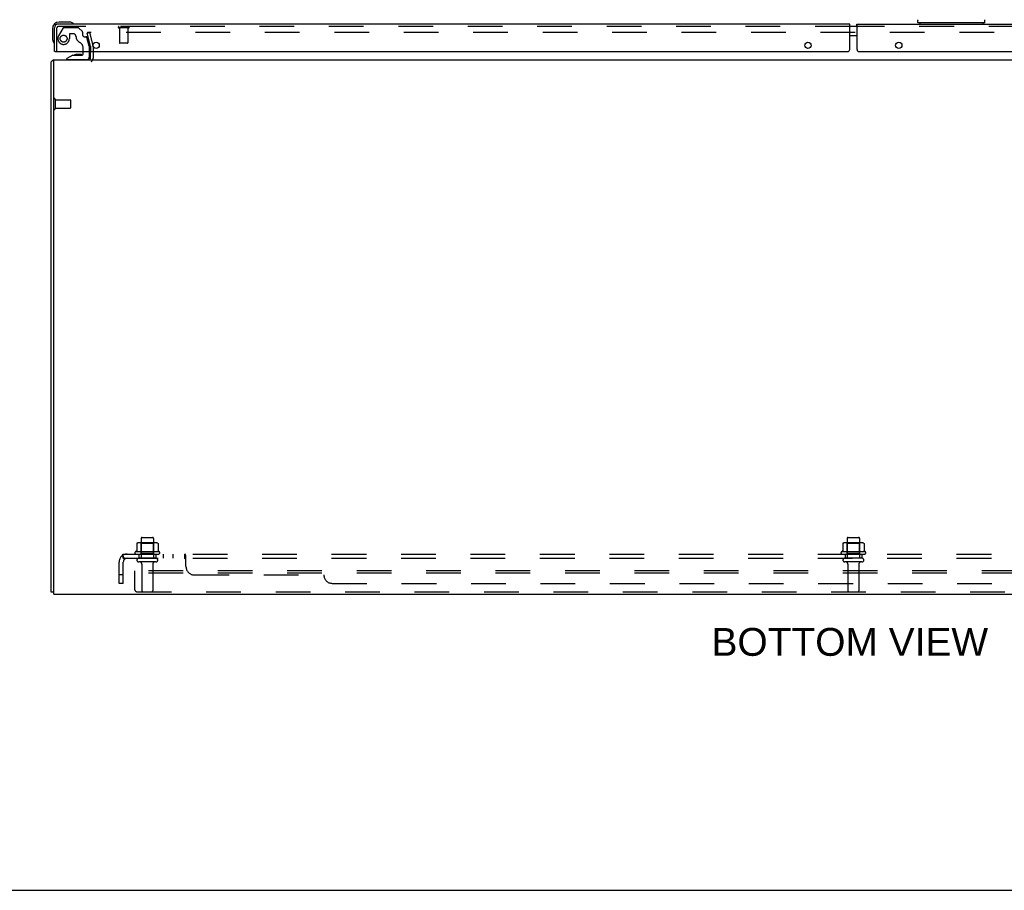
# Model space of a CAD drawing. Header units: inches. Extents: x 0 to 189, y 0 to 122.
# Tile 2 of 18: x 36 to 66, y 0 to 26. Entities that reach past the tile are written whole.
import ezdxf

# ---------------------------------------------------------------- set-up
doc = ezdxf.new("R2010")
doc.units = ezdxf.units.IN
doc.header["$LTSCALE"] = 10.388889
doc.header["$MEASUREMENT"] = 0
doc.linetypes.add('HIDDEN', pattern=[0.2, 0.1, -0.1])
doc.layers.get('0').update_dxf_attribs({"linetype": 'CONTINUOUS'})
for name, color, linetype in [('DEFAULT_2', 8, 'HIDDEN'), ('DIMENSIONS', 7, 'CONTINUOUS'), ('MASTER_DOOR_ASSEMBLY', 7, 'CONTINUOUS'), ('SLAVE_DOOR_ASSEMBLY', 7, 'CONTINUOUS'), ('SUBPANEL', 7, 'CONTINUOUS')]:
    doc.layers.add(name, color=color, linetype=linetype)
doc.styles.get("Standard").update_dxf_attribs({"font": 'arial.ttf'})

msp = doc.modelspace()

# ---------------------------------------------------------------- linework, layer by layer
at = {"color": 3, "linetype": 'Continuous'}
for p, q in [((38.604, 24.906), (38.604, 25.107)), ((37.429, 8.927), (37.429, 24.801)), ((37.504, 8.864), (37.504, 24.864)), ((37.504, 24.864), (85.354, 24.864)), ((37.504, 8.864), (85.354, 8.864))]:
    msp.add_line(p, q, dxfattribs=at)
at = {"color": 7, "linetype": 'Continuous'}
for p, q in [((37.504, 8.927), (37.429, 8.927)), ((0, 0), (188.889, 0))]:
    msp.add_line(p, q, dxfattribs=at)
at = {"color": 3, "linetype": 'Continuous'}
msp.add_lwpolyline([(37.46, 24.826), (37.458, 24.825), (37.456, 24.823), (37.454, 24.821), (37.451, 24.82), (37.449, 24.819), (37.446, 24.817), (37.444, 24.816), (37.441, 24.814), (37.439, 24.813), (37.437, 24.812), (37.435, 24.81), (37.433, 24.809), (37.432, 24.808), (37.431, 24.806), (37.43, 24.805), (37.429, 24.804), (37.429, 24.802), (37.429, 24.801)], dxfattribs=at)
for centre, radius, start, end in [((37.546, 24.747), 0.117, 111.0427, 137.4431), ((38.562, 24.906), 0.042, 270, 360)]:
    msp.add_arc(centre, radius, start, end, dxfattribs=at)
at = {"layer": 'DEFAULT_2', "color": 8, "linetype": 'HIDDEN'}
for p, q in [((38.5, 25.657), (38.572, 25.677)), ((38.603, 25.271), (38.5, 25.657)), ((84.338, 25.677), (38.52, 25.677)), ((38.572, 25.677), (38.676, 25.291)), ((38.604, 25.265), (38.604, 25.107)), ((38.679, 25.265), (38.679, 24.906)), ((37.547, 23.681), (37.547, 23.397)), ((37.547, 23.663), (37.994, 23.663)), ((38.004, 23.653), (38.004, 23.425)), ((37.547, 23.415), (37.994, 23.415)), ((39.985, 10.379), (39.985, 10.161)), ((40.56, 10.4), (40.048, 10.4)), ((40.12, 10.38), (40.1, 10.4)), ((40.116, 10.534), (40.116, 9.939)), ((40.12, 10.084), (40.12, 10.38)), ((40.487, 10.38), (40.12, 10.38)), ((40.146, 10.564), (40.461, 10.564)), ((40.487, 10.38), (40.507, 10.4)), ((40.487, 10.084), (40.487, 10.38)), ((40.491, 10.534), (40.491, 9.939)), ((40.623, 10.379), (40.623, 10.161)), ((61.11, 10.379), (61.11, 10.161)), ((61.685, 10.4), (61.173, 10.4)), ((61.245, 10.38), (61.225, 10.4)), ((61.241, 10.534), (61.241, 9.939)), ((61.612, 10.38), (61.245, 10.38)), ((61.245, 10.084), (61.245, 10.38)), ((61.271, 10.564), (61.586, 10.564)), ((61.612, 10.38), (61.632, 10.4)), ((61.612, 10.084), (61.612, 10.38)), ((61.616, 10.534), (61.616, 9.939)), ((61.748, 10.379), (61.748, 10.161)), ((40.66, 10.134), (39.948, 10.134)), ((39.97, 10.064), (40.638, 10.064)), ((40.12, 10.084), (40.1, 10.064)), ((40.487, 10.084), (40.12, 10.084)), ((40.487, 10.084), (40.507, 10.064)), ((61.785, 10.134), (61.073, 10.134)), ((61.095, 10.064), (61.763, 10.064)), ((61.245, 10.084), (61.225, 10.064)), ((61.612, 10.084), (61.245, 10.084)), ((61.612, 10.084), (61.632, 10.064)), ((40.561, 9.939), (40.046, 9.939)), ((40.561, 9.829), (40.046, 9.829)), ((40.139, 9.767), (40.139, 8.969)), ((40.469, 9.767), (40.469, 8.969)), ((61.686, 9.939), (61.171, 9.939)), ((61.686, 9.829), (61.171, 9.829)), ((61.264, 9.767), (61.264, 8.969)), ((61.594, 9.767), (61.594, 8.969)), ((39.929, 8.999), (39.929, 9.564)), ((82.929, 9.564), (39.929, 9.564)), ((82.929, 9.489), (39.929, 9.489)), ((39.989, 8.939), (82.869, 8.939))]:
    msp.add_line(p, q, dxfattribs=at)
for points in [[(38.52, 25.677), (38.519, 25.677), (38.517, 25.677), (38.515, 25.676), (38.514, 25.675), (38.512, 25.675), (38.511, 25.674), (38.509, 25.673), (38.508, 25.671), (38.507, 25.67), (38.507, 25.669), (38.506, 25.667), (38.506, 25.665), (38.505, 25.664), (38.505, 25.662)], [(38.505, 25.662), (38.505, 25.662), (38.505, 25.66), (38.506, 25.659)], [(39.991, 10.388), (39.99, 10.387), (39.988, 10.386), (39.987, 10.385), (39.986, 10.384), (39.986, 10.382), (39.985, 10.38), (39.985, 10.379)], [(40.617, 10.388), (40.618, 10.387), (40.62, 10.386), (40.621, 10.385), (40.622, 10.384), (40.622, 10.382), (40.623, 10.38), (40.623, 10.379)], [(61.116, 10.388), (61.115, 10.387), (61.113, 10.386), (61.112, 10.385), (61.111, 10.384), (61.111, 10.382), (61.11, 10.38), (61.11, 10.379)], [(61.742, 10.388), (61.743, 10.387), (61.745, 10.386), (61.746, 10.385), (61.747, 10.384), (61.747, 10.382), (61.748, 10.38), (61.748, 10.379)], [(39.985, 10.161), (39.985, 10.16), (39.985, 10.158), (39.984, 10.157), (39.984, 10.157), (39.984, 10.156), (39.983, 10.155), (39.983, 10.155), (39.983, 10.154), (39.982, 10.154), (39.982, 10.154), (39.982, 10.153), (39.981, 10.153), (39.981, 10.153), (39.981, 10.153), (39.981, 10.152), (39.98, 10.152), (39.98, 10.152), (39.98, 10.152)], [(40.628, 10.152), (40.628, 10.152), (40.628, 10.152), (40.627, 10.152), (40.627, 10.153), (40.627, 10.153), (40.626, 10.153), (40.626, 10.153), (40.626, 10.154), (40.625, 10.154), (40.625, 10.154), (40.625, 10.155), (40.624, 10.155), (40.624, 10.156), (40.624, 10.157), (40.623, 10.157), (40.623, 10.158), (40.623, 10.16), (40.623, 10.161)], [(61.11, 10.161), (61.11, 10.16), (61.11, 10.158), (61.109, 10.157), (61.109, 10.157), (61.109, 10.156), (61.108, 10.155), (61.108, 10.155), (61.108, 10.154), (61.107, 10.154), (61.107, 10.154), (61.107, 10.153), (61.106, 10.153), (61.106, 10.153), (61.106, 10.153), (61.106, 10.152), (61.105, 10.152), (61.105, 10.152), (61.105, 10.152)], [(61.753, 10.152), (61.753, 10.152), (61.753, 10.152), (61.752, 10.152), (61.752, 10.153), (61.752, 10.153), (61.751, 10.153), (61.751, 10.153), (61.751, 10.154), (61.75, 10.154), (61.75, 10.154), (61.75, 10.155), (61.749, 10.155), (61.749, 10.156), (61.749, 10.157), (61.748, 10.157), (61.748, 10.158), (61.748, 10.16), (61.748, 10.161)]]:
    msp.add_lwpolyline(points, dxfattribs=at)
for centre, radius, start, end in [((38.579, 25.265), 0.025, 0, 15), ((38.579, 25.265), 0.1, 0, 15), ((38.562, 24.906), 0.117, 303.0998, 360), ((37.525, 23.681), 0.0215, 0, 180), ((37.994, 23.653), 0.01, 0, 90), ((37.525, 23.397), 0.0215, 180, 360), ((37.994, 23.425), 0.01, 270, 360), ((40.048, 10.259), 0.141, 90, 113.95), ((40.146, 10.534), 0.03, 90, 180), ((40.461, 10.534), 0.03, 0, 90), ((40.56, 10.259), 0.141, 66.05, 90), ((61.173, 10.259), 0.141, 90, 113.95), ((61.271, 10.534), 0.03, 90, 180), ((61.586, 10.534), 0.03, 0, 90), ((61.685, 10.259), 0.141, 66.05, 90), ((39.97, 10.103), 0.0384, 124.4497, 270), ((40.304, 9.534), 0.698, 117.6814, 120.6631), ((40.304, 9.534), 0.698, 59.3369, 62.3186), ((40.638, 10.103), 0.0384, 270, 55.5503), ((61.095, 10.103), 0.0384, 124.4497, 270), ((61.429, 9.534), 0.698, 117.6814, 120.6631), ((61.429, 9.534), 0.698, 59.3369, 62.3186), ((61.763, 10.103), 0.0384, 270, 55.5503), ((40.046, 9.884), 0.055, 90, 270), ((40.076, 9.767), 0.0625, 0, 90), ((40.531, 9.767), 0.0625, 90, 180), ((40.561, 9.884), 0.055, 270, 90), ((61.171, 9.884), 0.055, 90, 270), ((61.201, 9.767), 0.0625, 0, 90), ((61.656, 9.767), 0.0625, 90, 180), ((61.686, 9.884), 0.055, 270, 90), ((39.989, 8.999), 0.06, 180, 270), ((40.169, 8.969), 0.03, 180, 270), ((40.439, 8.969), 0.03, 270, 360), ((61.294, 8.969), 0.03, 180, 270), ((61.564, 8.969), 0.03, 270, 360)]:
    msp.add_arc(centre, radius, start, end, dxfattribs=at)
at = {"layer": 'MASTER_DOOR_ASSEMBLY', "color": 3, "linetype": 'Continuous'}
for p, q in [((61.537, 25.167), (61.537, 25.932)), ((61.537, 25.932), (85.217, 25.932)), ((61.528, 25.866), (61.529, 25.883)), ((61.528, 25.859), (61.528, 25.866)), ((61.528, 25.857), (61.528, 25.859)), ((61.529, 25.883), (61.529, 25.89)), ((61.597, 25.107), (85.319, 25.107))]:
    msp.add_line(p, q, dxfattribs=at)
at = {"layer": 'MASTER_DOOR_ASSEMBLY', "color": 7, "linetype": 'Continuous'}
for p, q in [((63.357, 25.98), (63.357, 26.034)), ((65.357, 25.972), (63.365, 25.972)), ((63.416, 25.972), (63.416, 25.932)), ((65.306, 25.972), (65.306, 25.932)), ((65.365, 25.98), (65.365, 26.034)), ((61.537, 25.857), (61.527, 25.857)), ((61.537, 25.577), (61.527, 25.577))]:
    msp.add_line(p, q, dxfattribs=at)
at = {"layer": 'MASTER_DOOR_ASSEMBLY', "color": 8, "linetype": 'HIDDEN'}
msp.add_line((85.217, 25.857), (61.537, 25.857), dxfattribs=at)
at = {"layer": 'MASTER_DOOR_ASSEMBLY', "color": 3, "linetype": 'Continuous'}
msp.add_lwpolyline([(61.529, 25.89), (61.529, 25.895), (61.529, 25.898), (61.529, 25.9), (61.529, 25.903), (61.53, 25.905), (61.53, 25.907), (61.53, 25.909), (61.53, 25.911), (61.53, 25.912), (61.53, 25.914), (61.531, 25.916), (61.531, 25.917), (61.531, 25.918), (61.531, 25.92), (61.531, 25.921), (61.531, 25.922), (61.532, 25.923), (61.532, 25.924), (61.532, 25.924), (61.532, 25.925), (61.532, 25.926), (61.533, 25.927), (61.533, 25.927), (61.533, 25.928), (61.533, 25.928), (61.534, 25.929), (61.534, 25.929), (61.534, 25.93), (61.534, 25.93), (61.534, 25.93), (61.535, 25.931), (61.535, 25.931), (61.535, 25.931), (61.535, 25.931), (61.536, 25.932), (61.536, 25.932), (61.536, 25.932), (61.536, 25.932), (61.537, 25.932), (61.537, 25.932), (61.537, 25.932)], dxfattribs=at)
msp.add_circle((62.787, 25.295), 0.094, dxfattribs=at)
at = {"layer": 'MASTER_DOOR_ASSEMBLY', "color": 7, "linetype": 'Continuous'}
for centre, radius, start, end in [((63.396, 26.034), 0.0394, 135, 180), ((63.365, 25.98), 0.00787, 180, 270), ((65.325, 26.034), 0.0394, 0, 45), ((65.357, 25.98), 0.00787, 270, 360)]:
    msp.add_arc(centre, radius, start, end, dxfattribs=at)
at = {"layer": 'MASTER_DOOR_ASSEMBLY', "color": 3, "linetype": 'Continuous'}
msp.add_arc((61.597, 25.167), 0.06, 180, 270, dxfattribs=at)
at = {"layer": 'SLAVE_DOOR_ASSEMBLY', "color": 3, "linetype": 'Continuous'}
for p, q in [((61.32, 25.932), (37.64, 25.932)), ((61.32, 25.932), (61.32, 25.932)), ((61.321, 25.893), (61.32, 25.932)), ((61.32, 25.17), (61.32, 25.932)), ((37.523, 25.107), (37.523, 25.815)), ((61.321, 25.875), (61.321, 25.893)), ((61.321, 25.857), (61.321, 25.875)), ((37.543, 25.107), (61.258, 25.107))]:
    msp.add_line(p, q, dxfattribs=at)
at = {"layer": 'SLAVE_DOOR_ASSEMBLY', "color": 7, "linetype": 'Continuous'}
for p, q in [((37.953, 25.992), (37.663, 25.992)), ((37.991, 25.989), (37.953, 25.992)), ((37.463, 25.792), (37.463, 25.503)), ((61.537, 25.857), (61.32, 25.857)), ((37.463, 25.503), (37.466, 25.465)), ((61.537, 25.577), (61.32, 25.577)), ((37.543, 25.107), (37.523, 25.107)), ((38.381, 25.033), (38.381, 25.107)), ((38.566, 25.107), (38.566, 24.943)), ((38.073, 25.002), (37.897, 24.903)), ((37.897, 24.864), (37.897, 24.903)), ((38.073, 25.002), (38.35, 25.002)), ((38.162, 25.019), (38.161, 25.019)), ((38.302, 25.019), (38.162, 25.019)), ((38.302, 25.019), (38.303, 25.019))]:
    msp.add_line(p, q, dxfattribs=at)
at = {"layer": 'SLAVE_DOOR_ASSEMBLY', "color": 8, "linetype": 'HIDDEN'}
for p, q in [((37.598, 25.107), (37.598, 25.815)), ((61.32, 25.857), (37.64, 25.857)), ((37.784, 25.813), (37.649, 25.58)), ((37.81, 25.828), (38.222, 25.828)), ((38.08, 25.643), (37.986, 25.643)), ((38.359, 25.704), (38.243, 25.819)), ((38.364, 25.69), (38.364, 25.612)), ((39.74, 25.814), (39.456, 25.814)), ((39.474, 25.814), (39.474, 25.367)), ((39.722, 25.814), (39.722, 25.367)), ((37.97, 25.627), (37.97, 25.494)), ((38.423, 25.553), (38.468, 25.553)), ((38.566, 25.274), (38.498, 25.53)), ((39.712, 25.357), (39.484, 25.357)), ((38.381, 25.107), (38.381, 25.217)), ((38.566, 25.274), (38.566, 25.107)), ((38.487, 24.864), (37.897, 24.864))]:
    msp.add_line(p, q, dxfattribs=at)
msp.add_circle((37.798, 25.494), 0.103, dxfattribs=at)
at = {"layer": 'SLAVE_DOOR_ASSEMBLY', "color": 3, "linetype": 'Continuous'}
for centre in [(38.773, 25.295), (60.07, 25.295)]:
    msp.add_circle(centre, 0.094, dxfattribs=at)
at = {"layer": 'SLAVE_DOOR_ASSEMBLY', "color": 7, "linetype": 'Continuous'}
for centre, radius, start, end in [((37.663, 25.792), 0.2, 90, 180), ((37.953, 25.742), 0.25, 59.1101, 90), ((38.073, 25.947), 0.015, 270, 353.6204), ((38.073, 25.944), 0.015, 6.3796, 59.1101), ((37.713, 25.503), 0.25, 180, 210.8899), ((37.512, 25.382), 0.015, 210.8899, 263.6204), ((37.508, 25.382), 0.015, 276.3796, 360), ((38.162, 24.929), 0.09, 90.672, 125.1877), ((38.302, 24.929), 0.09, 55.0768, 89.328), ((38.35, 25.033), 0.031, 270, 360), ((38.487, 24.943), 0.079, 270, 360)]:
    msp.add_arc(centre, radius, start, end, dxfattribs=at)
at = {"layer": 'SLAVE_DOOR_ASSEMBLY', "color": 3, "linetype": 'Continuous'}
for centre, radius, start, end in [((37.64, 25.815), 0.117, 90, 180), ((61.258, 25.17), 0.0625, 270, 360)]:
    msp.add_arc(centre, radius, start, end, dxfattribs=at)
at = {"layer": 'SLAVE_DOOR_ASSEMBLY', "color": 8, "linetype": 'HIDDEN'}
for centre, radius, start, end in [((37.64, 25.815), 0.042, 90, 180), ((37.81, 25.798), 0.03, 90, 150), ((37.986, 25.627), 0.016, 90, 180), ((38.08, 25.553), 0.09, 0, 90), ((38.222, 25.798), 0.03, 45, 90), ((38.344, 25.69), 0.02, 0, 45), ((39.456, 25.836), 0.0215, 90, 270), ((39.74, 25.836), 0.0215, 270, 90), ((37.798, 25.494), 0.172, 150, 360), ((38.355, 25.553), 0.185, 180, 244.2582), ((38.193, 25.217), 0.188, 0, 64.2582), ((38.423, 25.612), 0.059, 180, 270), ((38.468, 25.522), 0.031, 15, 90), ((39.484, 25.367), 0.01, 180, 270), ((39.712, 25.367), 0.01, 270, 360)]:
    msp.add_arc(centre, radius, start, end, dxfattribs=at)
at = {"layer": 'SUBPANEL', "color": 8, "linetype": 'HIDDEN'}
for p, q in [((39.585, 9.939), (39.585, 10.064)), ((39.585, 10.064), (83.273, 10.064)), ((40.054, 10.064), (40.054, 9.939)), ((40.554, 10.064), (40.554, 9.939)), ((40.782, 10.064), (40.782, 9.939)), ((41.063, 10.064), (41.063, 9.939)), ((41.425, 9.939), (41.425, 10.064)), ((41.426, 10.064), (41.425, 10.064)), ((41.449, 10.031), (41.446, 10.038)), ((61.179, 10.064), (61.179, 9.939)), ((61.679, 10.064), (61.679, 9.939)), ((39.46, 9.189), (39.46, 9.827)), ((39.547, 10.01), (39.626, 9.914)), ((39.585, 9.996), (39.585, 9.995)), ((39.585, 9.939), (83.273, 9.939)), ((39.585, 9.189), (39.585, 9.827)), ((41.439, 9.926), (41.438, 9.928)), ((41.453, 9.914), (41.451, 9.914)), ((41.46, 9.914), (41.459, 9.913)), ((41.46, 9.689), (41.46, 10.01)), ((39.585, 9.439), (39.46, 9.439)), ((41.71, 9.439), (45.585, 9.439)), ((39.585, 9.189), (39.46, 9.189)), ((45.835, 9.189), (77.023, 9.189))]:
    msp.add_line(p, q, dxfattribs=at)
for points in [[(39.547, 10.01), (39.549, 10.012), (39.551, 10.015), (39.553, 10.017), (39.555, 10.02), (39.557, 10.024), (39.559, 10.027), (39.56, 10.031), (39.562, 10.034)], [(39.562, 10.034), (39.565, 10.042), (39.566, 10.045), (39.568, 10.048), (39.57, 10.051), (39.571, 10.054), (39.573, 10.057), (39.575, 10.059), (39.577, 10.061), (39.579, 10.062), (39.58, 10.063), (39.582, 10.064), (39.584, 10.064), (39.585, 10.064)], [(41.438, 10.054), (41.437, 10.057), (41.435, 10.059), (41.433, 10.061), (41.431, 10.062), (41.429, 10.063), (41.428, 10.064), (41.426, 10.064), (41.425, 10.064)], [(41.446, 10.038), (41.445, 10.042), (41.443, 10.045), (41.442, 10.048), (41.44, 10.051), (41.438, 10.054), (41.437, 10.057), (41.435, 10.059), (41.433, 10.061)], [(41.452, 10.024), (41.451, 10.027), (41.449, 10.031)], [(41.459, 10.012), (41.457, 10.015), (41.455, 10.017), (41.454, 10.02), (41.452, 10.024)], [(39.585, 9.999), (39.585, 9.999), (39.585, 9.999), (39.585, 9.999), (39.585, 9.999), (39.585, 9.999), (39.585, 9.998), (39.585, 9.998), (39.585, 9.998), (39.585, 9.997), (39.585, 9.997), (39.585, 9.996)], [(39.608, 9.935), (39.608, 9.935), (39.608, 9.935), (39.608, 9.936), (39.608, 9.936), (39.607, 9.936), (39.607, 9.937), (39.607, 9.937), (39.607, 9.938), (39.606, 9.938), (39.606, 9.939), (39.606, 9.939), (39.605, 9.94), (39.605, 9.941), (39.605, 9.941), (39.604, 9.942), (39.604, 9.943), (39.603, 9.943), (39.603, 9.944), (39.603, 9.945), (39.602, 9.946), (39.602, 9.946), (39.602, 9.947), (39.601, 9.948), (39.601, 9.949), (39.6, 9.95), (39.6, 9.951), (39.6, 9.951), (39.599, 9.952), (39.599, 9.953), (39.598, 9.954), (39.598, 9.955), (39.598, 9.956), (39.597, 9.957), (39.597, 9.958), (39.596, 9.959), (39.596, 9.96), (39.596, 9.961), (39.595, 9.962), (39.595, 9.963), (39.594, 9.964), (39.594, 9.965), (39.594, 9.966), (39.593, 9.967), (39.593, 9.969), (39.592, 9.97), (39.592, 9.971), (39.592, 9.972), (39.591, 9.973), (39.591, 9.974), (39.591, 9.975), (39.59, 9.976), (39.59, 9.977), (39.59, 9.978), (39.589, 9.979), (39.589, 9.98), (39.589, 9.981), (39.588, 9.982), (39.588, 9.983), (39.588, 9.984), (39.588, 9.985), (39.588, 9.986), (39.587, 9.987), (39.587, 9.988), (39.587, 9.989), (39.587, 9.99), (39.587, 9.99), (39.586, 9.991), (39.586, 9.992), (39.586, 9.993), (39.586, 9.994), (39.586, 9.995), (39.586, 9.995), (39.585, 9.996), (39.585, 9.997), (39.585, 9.997), (39.585, 9.998), (39.585, 9.998), (39.585, 9.999), (39.585, 9.999)], [(39.613, 9.921), (39.609, 9.925), (39.607, 9.926), (39.605, 9.928), (39.603, 9.93), (39.601, 9.932), (39.599, 9.933), (39.596, 9.935), (39.594, 9.936), (39.592, 9.937), (39.59, 9.938), (39.588, 9.939), (39.587, 9.939), (39.585, 9.939)], [(39.605, 9.939), (39.606, 9.939), (39.606, 9.938), (39.606, 9.938), (39.607, 9.937), (39.607, 9.937), (39.607, 9.937), (39.608, 9.936), (39.608, 9.936), (39.608, 9.936), (39.608, 9.935), (39.608, 9.935), (39.608, 9.935)], [(39.626, 9.914), (39.625, 9.913), (39.625, 9.913), (39.624, 9.913), (39.623, 9.913), (39.622, 9.914), (39.621, 9.914), (39.62, 9.915), (39.619, 9.916), (39.617, 9.917), (39.616, 9.918), (39.614, 9.92), (39.613, 9.921)], [(41.436, 9.932), (41.434, 9.933), (41.433, 9.935), (41.431, 9.936), (41.43, 9.937), (41.429, 9.938), (41.427, 9.939), (41.426, 9.939), (41.425, 9.939)], [(41.427, 9.939), (41.426, 9.939), (41.425, 9.939)], [(41.438, 9.928), (41.437, 9.93), (41.436, 9.932), (41.434, 9.933), (41.433, 9.935), (41.431, 9.936), (41.43, 9.937)], [(41.447, 9.917), (41.446, 9.918), (41.444, 9.92), (41.443, 9.921), (41.442, 9.923), (41.441, 9.925), (41.439, 9.926)], [(41.46, 9.914), (41.459, 9.913), (41.457, 9.913), (41.455, 9.913), (41.454, 9.913), (41.453, 9.914), (41.451, 9.914), (41.45, 9.915), (41.448, 9.916), (41.447, 9.917), (41.446, 9.918), (41.444, 9.92), (41.443, 9.921)], [(41.457, 9.913), (41.455, 9.913), (41.454, 9.913)], [(41.46, 10.01), (41.459, 10.012), (41.457, 10.015)]]:
    msp.add_lwpolyline(points, dxfattribs=at)
for centre, radius, start, end in [((39.697, 9.827), 0.237, 90, 180), ((39.697, 9.827), 0.112, 90, 180), ((41.71, 9.689), 0.25, 180, 270), ((45.835, 9.439), 0.25, 180, 270)]:
    msp.add_arc(centre, radius, start, end, dxfattribs=at)

# ---------------------------------------------------------------- texts
at = {"layer": 'DIMENSIONS', "color": 2, "linetype": 'Continuous', "insert": (61.321, 7.853), "char_height": 0.83333, "width": 8.25898, "attachment_point": 2, "line_spacing_factor": 0.9}
msp.add_mtext('BOTTOM VIEW', dxfattribs=at)

doc.saveas('drawing.dxf')
